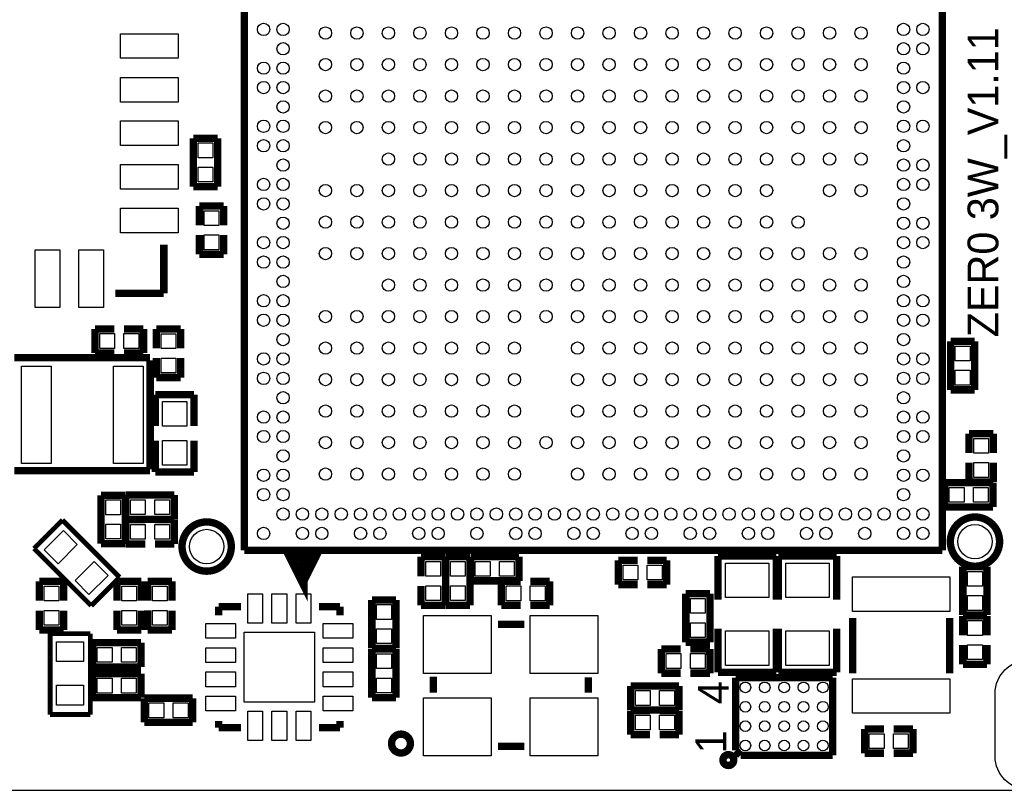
# Model space of a CAD drawing. Extents: x 0 to 65, y -1.2 to 30.2.
# Tile 2 of 5: x 16.4 to 36.7, y 0 to 15.9. Entities that reach past the tile are written whole.
import ezdxf

# ---------------------------------------------------------------- set-up
doc = ezdxf.new("R2010")
doc.units = 0
for name, color, linetype in [('BOARD_GEOMETRY_OUTLINE', 3, 'CONTINUOUS'), ('BOARD_GEOMETRY_SILKSCREEN_', 1, 'CONTINUOUS'), ('PACKAGE_GEOMETRY_SILKSCREE', 4, 'CONTINUOUS'), ('PIN_TOP', 5, 'CONTINUOUS')]:
    doc.layers.add(name, color=color, linetype=linetype)

msp = doc.modelspace()

# ---------------------------------------------------------------- linework, layer by layer
at = {"layer": 'BOARD_GEOMETRY_OUTLINE'}
msp.add_lwpolyline([(0, 2.802382, 0.444679), (2.5273, 0), (62.536324, 0, 0.414124), (65.001648, 2.465324), (65.001648, 27.525726, 0.414223), (62.5221, 30.005528), (2.45745, 30.005528, 0.414246), (0, 27.547824)], format="xyb", close=True, dxfattribs=at)
at = {"layer": 'BOARD_GEOMETRY_SILKSCREEN_', "const_width": 0.1524}
for points in [[(20.994116, 4.949952), (20.994116, 20.450048)], [(35.393884, 20.100036), (35.393884, 4.949952)], [(19.33448, 10.25652), (19.33448, 11.25728)], [(18.33372, 10.25652), (19.33448, 10.25652)], [(35.393884, 4.949952), (20.994116, 4.949952)], [(31.131002, 2.3241), (33.130998, 2.3241)], [(31.131002, 0.823976), (31.131002, 2.3241)], [(33.130998, 2.3241), (33.130998, 0.7239)], [(31.231078, 0.7239), (31.131002, 0.823976)], [(33.130998, 0.7239), (31.231078, 0.7239)]]:
    msp.add_lwpolyline(points, dxfattribs=at)
msp.add_lwpolyline([(31.092902, 0.624078, 1.000438), (30.869128, 0.623824, 0.999562), (31.092902, 0.624078)], format="xyb", dxfattribs=at)
at = {"layer": 'PACKAGE_GEOMETRY_SILKSCREE'}
for points, const_width in [([(20.994116, 4.949952), (20.994116, 20.450048)], 0.1524), ([(35.393884, 20.100036), (35.393884, 4.949952)], 0.1524), ([(19.943064, 13.453872), (20.442936, 13.453872)], 0.1524), ([(19.943064, 12.454128), (19.943064, 13.453872)], 0.1524), ([(20.442936, 13.453872), (20.442936, 12.454128)], 0.1524), ([(20.442936, 12.454128), (19.943064, 12.454128)], 0.1524), ([(20.569936, 12.056872), (20.070064, 12.056872)], 0.1524), ([(20.070064, 12.056872), (20.070064, 11.657076)], 0.1524), ([(20.569936, 11.657076), (20.569936, 12.056872)], 0.1524), ([(20.070064, 11.057128), (20.070064, 11.456924)], 0.1524), ([(20.569936, 11.456924), (20.569936, 11.057128)], 0.1524), ([(19.33448, 10.25652), (19.33448, 11.25728)], 0.1524), ([(20.569936, 11.057128), (20.070064, 11.057128)], 0.1524), ([(18.33372, 10.25652), (19.33448, 10.25652)], 0.1524), ([(17.915128, 9.520936), (18.314924, 9.520936)], 0.1524), ([(17.915128, 9.021064), (17.915128, 9.520936)], 0.1524), ([(18.914872, 9.520936), (18.515076, 9.520936)], 0.1524), ([(18.914872, 9.021064), (18.914872, 9.520936)], 0.1524), ([(19.181064, 9.516872), (19.181064, 9.117076)], 0.1524), ([(19.680936, 9.516872), (19.181064, 9.516872)], 0.1524), ([(19.680936, 9.117076), (19.680936, 9.516872)], 0.1524), ([(35.56381, 8.262874), (35.564064, 9.262872)], 0.1524), ([(35.564064, 9.262872), (36.063936, 9.262618)], 0.1524), ([(36.063936, 9.262618), (36.063936, 8.262874)], 0.1524), ([(16.247872, 8.92556), (19.052286, 8.92556)], 0.1524), ([(18.314924, 9.021064), (17.915128, 9.021064)], 0.1524), ([(18.515076, 9.021064), (18.914872, 9.021064)], 0.1524), ([(19.052286, 8.87476), (19.052286, 6.623304)], 0.1524), ([(19.181064, 8.517128), (19.181064, 8.916924)], 0.1524), ([(19.680936, 8.916924), (19.680936, 8.517128)], 0.1524), ([(19.680936, 8.517128), (19.181064, 8.517128)], 0.1524), ([(36.063936, 8.262874), (35.56381, 8.262874)], 0.1524), ([(19.15795, 8.1661), (19.15795, 7.516114)], 0.1524), ([(19.95805, 8.1661), (19.15795, 8.1661)], 0.1524), ([(19.95805, 7.516114), (19.95805, 8.1661)], 0.1524), ([(35.945064, 6.958076), (35.945064, 7.357872)], 0.1524), ([(35.945064, 7.357872), (36.444682, 7.357872)], 0.1524), ([(36.444682, 7.357872), (36.444682, 6.958076)], 0.1524), ([(19.15795, 7.215886), (19.15795, 6.5659)], 0.1524), ([(19.95805, 6.5659), (19.95805, 7.215886)], 0.1524), ([(35.945064, 6.757924), (35.945064, 6.358128)], 0.1524), ([(36.444936, 6.357874), (36.444936, 6.75767)], 0.1524), ([(19.052286, 6.597904), (16.247872, 6.597904)], 0.1524), ([(19.15795, 6.5659), (19.95805, 6.5659)], 0.1524), ([(35.441128, 5.846064), (35.440874, 6.345936)], 0.1524), ([(35.440874, 6.345936), (36.440618, 6.345936)], 0.1524), ([(35.945064, 6.358128), (36.444936, 6.357874)], 0.1524), ([(36.440618, 6.345936), (36.440618, 5.846064)], 0.1524), ([(18.038064, 6.087872), (18.537936, 6.087872)], 0.1524), ([(18.038064, 5.088128), (18.038064, 6.087872)], 0.1524), ([(18.537936, 6.087872), (18.537936, 5.088128)], 0.1524), ([(18.550128, 6.091936), (19.549872, 6.091936)], 0.1524), ([(18.550128, 5.592064), (18.550128, 6.091936)], 0.1524), ([(19.549872, 6.091936), (19.549872, 5.592064)], 0.1524), ([(36.440618, 5.846064), (35.441128, 5.846064)], 0.1524), ([(17.243298, 5.575808), (16.656304, 4.988814)], 0.100076), ([(18.424144, 4.395216), (17.243298, 5.575808)], 0.100076), ([(19.549872, 5.592064), (18.550128, 5.592064)], 0.1524), ([(18.550128, 5.583936), (18.949924, 5.583936)], 0.1524), ([(18.550128, 5.084064), (18.550128, 5.583936)], 0.1524), ([(19.549872, 5.583936), (19.150076, 5.583936)], 0.1524), ([(19.549872, 5.084064), (19.549872, 5.583936)], 0.1524), ([(18.537936, 5.088128), (18.038064, 5.088128)], 0.1524), ([(18.949924, 5.084064), (18.550128, 5.084064)], 0.1524), ([(19.150076, 5.084064), (19.549872, 5.084064)], 0.1524), ([(16.656304, 4.988814), (17.83715, 3.808222)], 0.100076), ([(35.393884, 4.949952), (20.994116, 4.949952)], 0.1524), ([(22.1996, 4.322826), (22.449536, 4.822698), (21.949664, 4.822698), (22.1996, 4.322826), (22.1996, 4.722876)], 0.199898), ([(24.642064, 4.817872), (25.141936, 4.817872)], 0.1524), ([(24.642064, 4.418076), (24.642064, 4.817872)], 0.1524), ([(25.141936, 4.817872), (25.141936, 4.418076)], 0.1524), ([(25.150064, 4.817872), (25.649936, 4.817872)], 0.1524), ([(25.150064, 3.818128), (25.150064, 4.817872)], 0.1524), ([(25.649936, 4.817872), (25.649936, 3.818128)], 0.1524), ([(25.662128, 4.322064), (25.662128, 4.821936)], 0.1524), ([(25.662128, 4.821936), (26.661872, 4.821936)], 0.1524), ([(26.661872, 4.821936), (26.661872, 4.322064)], 0.1524), ([(30.769052, 4.832096), (30.769052, 3.932174)], 0.1524), ([(31.968948, 4.832096), (30.769052, 4.832096)], 0.1524), ([(31.968948, 3.932174), (31.968948, 4.832096)], 0.1524), ([(32.013652, 4.832096), (32.013652, 3.932174)], 0.1524), ([(33.213548, 4.832096), (32.013652, 4.832096)], 0.1524), ([(33.213548, 3.932174), (33.213548, 4.832096)], 0.1524), ([(29.109924, 4.745736), (28.710128, 4.745736)], 0.1524), ([(28.710128, 4.745736), (28.710128, 4.246118)], 0.1524), ([(29.310076, 4.745736), (29.709872, 4.745736)], 0.1524), ([(29.709872, 4.745736), (29.709872, 4.246118)], 0.1524), ([(35.818064, 4.614418), (36.317936, 4.614672)], 0.1524), ([(35.818064, 3.614674), (35.818064, 4.614418)], 0.1524), ([(36.317936, 4.614672), (36.317936, 3.614674)], 0.1524), ([(17.267936, 4.309872), (16.768064, 4.309872)], 0.1524), ([(16.768064, 4.309872), (16.768064, 3.910076)], 0.1524), ([(17.267936, 3.910076), (17.267936, 4.309872)], 0.1524), ([(17.83715, 3.808222), (18.424144, 4.395216)], 0.100076), ([(18.368264, 4.309872), (18.868136, 4.309872)], 0.1524), ([(18.368264, 3.910076), (18.368264, 4.309872)], 0.1524), ([(18.868136, 4.309872), (18.868136, 3.910076)], 0.1524), ([(19.003264, 4.309872), (19.50339, 4.309872)], 0.1524), ([(19.003264, 3.910076), (19.003264, 4.309872)], 0.1524), ([(19.50339, 4.309872), (19.50339, 3.910076)], 0.1524), ([(24.642064, 4.217924), (24.642064, 3.818128)], 0.1524), ([(25.141936, 3.818128), (25.141936, 4.217924)], 0.1524), ([(26.661872, 4.322064), (25.662128, 4.322064)], 0.1524), ([(26.297128, 4.313936), (26.297128, 3.814318)], 0.1524), ([(26.696924, 4.313936), (26.297128, 4.313936)], 0.1524), ([(26.896822, 4.313936), (27.296618, 4.313936)], 0.1524), ([(27.296618, 4.313936), (27.296618, 3.814318)], 0.1524), ([(28.710128, 4.246118), (29.109924, 4.246118)], 0.1524), ([(29.709872, 4.246118), (29.310076, 4.246118)], 0.1524), ([(30.103064, 4.055872), (30.602936, 4.055872)], 0.1524), ([(30.103064, 3.056128), (30.103064, 4.055872)], 0.1524), ([(30.602936, 4.055872), (30.602936, 3.056128)], 0.1524), ([(20.467066, 3.789934), (20.467066, 3.611118)], 0.1524), ([(20.467066, 3.789934), (20.926298, 3.789934)], 0.1524), ([(22.966934, 3.789934), (22.533864, 3.789934)], 0.1524), ([(22.966934, 3.789934), (22.966934, 3.611118)], 0.1524), ([(23.626064, 3.928872), (24.125936, 3.928872)], 0.1524), ([(23.626064, 2.929128), (23.626064, 3.928872)], 0.1524), ([(24.125936, 3.928872), (24.125936, 2.929128)], 0.1524), ([(24.642064, 3.818128), (25.141936, 3.818128)], 0.1524), ([(25.649936, 3.818128), (25.150064, 3.818128)], 0.1524), ([(26.297128, 3.814318), (26.696924, 3.814318)], 0.1524), ([(27.296618, 3.814318), (26.896822, 3.814318)], 0.1524), ([(16.768064, 3.310128), (16.768064, 3.709924)], 0.1524), ([(17.267936, 3.709924), (17.267936, 3.310128)], 0.1524), ([(18.368264, 3.709924), (18.368264, 3.310128)], 0.1524), ([(18.868136, 3.310128), (18.868136, 3.709924)], 0.1524), ([(19.003264, 3.710178), (19.003264, 3.310382)], 0.1524), ([(19.503136, 3.310128), (19.503136, 3.709924)], 0.1524), ([(36.317936, 3.614674), (35.818064, 3.614674)], 0.1524), ([(35.818064, 3.598672), (35.818064, 3.198876)], 0.1524), ([(36.317936, 3.598672), (35.818064, 3.598672)], 0.1524), ([(36.317936, 3.198876), (36.317936, 3.598672)], 0.1524), ([(26.226262, 3.422142), (26.7716, 3.422142)], 0.1524), ([(33.544002, 2.412746), (33.544002, 3.55346)], 0.1524), ([(35.543998, 2.412746), (35.543998, 3.55346)], 0.1524), ([(17.267936, 3.310128), (16.768064, 3.310128)], 0.1524), ([(16.989044, 3.232912), (16.989044, 1.563116)], 0.100076), ([(17.819116, 3.232912), (16.989044, 3.232912)], 0.100076), ([(17.819116, 1.563116), (17.819116, 3.232912)], 0.100076), ([(18.368264, 3.310128), (18.868136, 3.310128)], 0.1524), ([(19.003264, 3.310382), (19.503136, 3.310128)], 0.1524), ([(30.769052, 3.332226), (30.769052, 2.432304)], 0.1524), ([(31.968948, 2.432304), (31.968948, 3.332226)], 0.1524), ([(32.013652, 3.332226), (32.013652, 2.432304)], 0.1524), ([(33.213548, 2.432304), (33.213548, 3.332226)], 0.1524), ([(17.864328, 2.544064), (17.864328, 3.043936)], 0.1524), ([(17.864328, 3.043936), (18.864072, 3.043936)], 0.1524), ([(18.864072, 3.043936), (18.864072, 2.544064)], 0.1524), ([(30.602936, 3.056128), (30.103064, 3.056128)], 0.1524), ([(35.818064, 2.598928), (35.818064, 2.998724)], 0.1524), ([(36.317936, 2.998724), (36.317936, 2.598928)], 0.1524), ([(24.125936, 2.929128), (23.626064, 2.929128)], 0.1524), ([(23.626064, 2.912872), (24.125936, 2.912872)], 0.1524), ([(23.626064, 1.913128), (23.626064, 2.912872)], 0.1524), ([(24.125936, 2.912872), (24.125936, 1.913128)], 0.1524), ([(29.998924, 2.916682), (29.599128, 2.916682)], 0.1524), ([(29.599128, 2.916682), (29.599128, 2.41681)], 0.1524), ([(30.199076, 2.916682), (30.598872, 2.916682)], 0.1524), ([(30.598872, 2.916682), (30.599126, 2.41681)], 0.1524), ([(36.317936, 2.598928), (35.818064, 2.598928)], 0.1524), ([(18.864072, 2.544064), (17.864328, 2.544064)], 0.1524), ([(17.864328, 1.909064), (17.864328, 2.408936)], 0.1524), ([(17.864328, 2.408936), (18.864072, 2.408936)], 0.1524), ([(18.864072, 2.408936), (18.864072, 1.909064)], 0.1524), ([(29.599128, 2.41681), (29.998924, 2.41681)], 0.1524), ([(30.599126, 2.41681), (30.19933, 2.41681)], 0.1524), ([(30.769052, 2.432304), (31.968948, 2.432304)], 0.1524), ([(32.013652, 2.432304), (33.213548, 2.432304)], 0.1524), ([(24.892254, 2.341626), (24.892254, 2.016506)], 0.1524), ([(28.092146, 2.33045), (28.092146, 2.012442)], 0.1524), ([(31.131002, 2.3241), (33.130998, 2.3241)], 0.1524), ([(31.131002, 0.823976), (31.131002, 2.3241)], 0.1524), ([(33.130998, 2.3241), (33.130998, 0.7239)], 0.1524), ([(28.964128, 1.655064), (28.964128, 2.154936)], 0.1524), ([(28.964128, 2.154936), (29.963872, 2.154936)], 0.1524), ([(29.963872, 2.154936), (29.963872, 1.655064)], 0.1524), ([(18.864072, 1.909064), (17.864328, 1.909064)], 0.1524), ([(18.931128, 1.401318), (18.931128, 1.900936)], 0.1524), ([(18.931128, 1.900936), (19.930872, 1.900936)], 0.1524), ([(19.930872, 1.900936), (19.930872, 1.401318)], 0.1524), ([(24.125936, 1.913128), (23.626064, 1.913128)], 0.1524), ([(28.964128, 1.147064), (28.963874, 1.646682)], 0.1524), ([(28.963874, 1.646682), (29.36367, 1.646682)], 0.1524), ([(29.963872, 1.655064), (28.964128, 1.655064)], 0.1524), ([(29.964126, 1.646682), (29.56433, 1.646682)], 0.1524), ([(29.963872, 1.147064), (29.964126, 1.646682)], 0.1524), ([(16.989044, 1.563116), (17.819116, 1.563116)], 0.100076), ([(19.930872, 1.401318), (18.931128, 1.401318)], 0.1524), ([(20.467066, 1.290066), (20.467066, 1.432814)], 0.1524), ([(22.966934, 1.290066), (22.966934, 1.432814)], 0.1524), ([(20.467066, 1.290066), (20.926298, 1.290066)], 0.1524), ([(22.966934, 1.290066), (22.533864, 1.290066)], 0.1524), ([(29.363924, 1.147064), (28.964128, 1.147064)], 0.1524), ([(29.564076, 1.147064), (29.963872, 1.147064)], 0.1524), ([(33.790382, 1.265936), (33.790382, 0.766064)], 0.1524), ([(34.190178, 1.265936), (33.790382, 1.265936)], 0.1524), ([(34.390076, 1.265936), (34.789872, 1.265936)], 0.1524), ([(34.789872, 1.265936), (34.790126, 0.766064)], 0.1524), ([(26.226262, 0.909066), (26.771346, 0.909066)], 0.1524), ([(31.231078, 0.7239), (31.131002, 0.823976)], 0.1524), ([(33.790382, 0.766064), (34.190178, 0.766064)], 0.1524), ([(34.790126, 0.766064), (34.39033, 0.766064)], 0.1524), ([(33.130998, 0.7239), (31.231078, 0.7239)], 0.1524)]:
    msp.add_lwpolyline(points, dxfattribs=dict(at, const_width=const_width))
at = {"layer": 'PACKAGE_GEOMETRY_SILKSCREE', "const_width": 0.1524}
for points in [[(36.576, 5.1308, 0.999936), (35.56, 5.131054, 1.000064), (36.576, 5.1308)], [(20.7264, 5.0292, 1), (19.7104, 5.0292, 1), (20.7264, 5.0292)], [(24.421084, 0.964438, 1.000002), (24.031956, 0.964438, 0.999998), (24.421084, 0.964438)], [(31.092902, 0.624078, 1.000438), (30.869128, 0.623824, 0.999562), (31.092902, 0.624078)]]:
    msp.add_lwpolyline(points, format="xyb", dxfattribs=at)
at = {"layer": 'PIN_TOP'}
for points in [[(18.43786, 15.10284), (18.43786, 15.61084), (19.63166, 15.61084), (19.63166, 15.10284)], [(18.43786, 14.20114), (18.43786, 14.70914), (19.63166, 14.70914), (19.63166, 14.20114)], [(18.43786, 13.30198), (18.43786, 13.80998), (19.63166, 13.80998), (19.63166, 13.30198)], [(20.3454, 13.051536), (20.0406, 13.051536), (20.0406, 13.356336), (20.3454, 13.356336)], [(18.43786, 12.40282), (18.43786, 12.91082), (19.63166, 12.91082), (19.63166, 12.40282)], [(20.3454, 12.551664), (20.0406, 12.551664), (20.0406, 12.856464), (20.3454, 12.856464)], [(18.43786, 11.50112), (18.43786, 12.00912), (19.63166, 12.00912), (19.63166, 11.50112)], [(20.1676, 11.959336), (20.4724, 11.959336), (20.4724, 11.654536), (20.1676, 11.654536)], [(20.1676, 11.459464), (20.4724, 11.459464), (20.4724, 11.154664), (20.1676, 11.154664)], [(16.68018, 9.95934), (16.68018, 11.15314), (17.18818, 11.15314), (17.18818, 9.95934)], [(17.58188, 9.95934), (17.58188, 11.15314), (18.08988, 11.15314), (18.08988, 9.95934)], [(18.317464, 9.4234), (18.317464, 9.1186), (18.012664, 9.1186), (18.012664, 9.4234)], [(18.817336, 9.4234), (18.817336, 9.1186), (18.512536, 9.1186), (18.512536, 9.4234)], [(19.2786, 9.419336), (19.5834, 9.419336), (19.5834, 9.114536), (19.2786, 9.114536)], [(35.6616, 9.165336), (35.9664, 9.165336), (35.9664, 8.860536), (35.6616, 8.860536)], [(17.00784, 8.7503), (17.00784, 6.7437), (16.39824, 6.7437), (16.39824, 8.7503)], [(18.90776, 8.7503), (18.90776, 6.7437), (18.29816, 6.7437), (18.29816, 8.7503)], [(19.2786, 8.919464), (19.5834, 8.919464), (19.5834, 8.614664), (19.2786, 8.614664)], [(35.6616, 8.665464), (35.9664, 8.665464), (35.9664, 8.360664), (35.6616, 8.360664)], [(19.304, 8.02005), (19.812, 8.02005), (19.812, 7.51205), (19.304, 7.51205)], [(19.304, 7.21995), (19.812, 7.21995), (19.812, 6.71195), (19.304, 6.71195)], [(36.3474, 6.955536), (36.0426, 6.955536), (36.0426, 7.260336), (36.3474, 7.260336)], [(36.3474, 6.455664), (36.0426, 6.455664), (36.0426, 6.760464), (36.3474, 6.760464)], [(35.538664, 5.9436), (35.538664, 6.2484), (35.843464, 6.2484), (35.843464, 5.9436)], [(36.038536, 5.9436), (36.038536, 6.2484), (36.343336, 6.2484), (36.343336, 5.9436)], [(18.4404, 5.685536), (18.1356, 5.685536), (18.1356, 5.990336), (18.4404, 5.990336)], [(18.952464, 5.9944), (18.952464, 5.6896), (18.647664, 5.6896), (18.647664, 5.9944)], [(19.452336, 5.9944), (19.452336, 5.6896), (19.147536, 5.6896), (19.147536, 5.9944)], [(18.4404, 5.185664), (18.1356, 5.185664), (18.1356, 5.490464), (18.4404, 5.490464)], [(18.952464, 5.4864), (18.952464, 5.1816), (18.647664, 5.1816), (18.647664, 5.4864)], [(19.452336, 5.4864), (19.452336, 5.1816), (19.147536, 5.1816), (19.147536, 5.4864)], [(16.866488, 4.96338), (17.26162, 5.358512), (17.548988, 5.071144), (17.153856, 4.676012)], [(17.503012, 4.326856), (17.898144, 4.721988), (18.185512, 4.43462), (17.79038, 4.039488)], [(25.0444, 4.415536), (24.7396, 4.415536), (24.7396, 4.720336), (25.0444, 4.720336)], [(25.5524, 4.415536), (25.2476, 4.415536), (25.2476, 4.720336), (25.5524, 4.720336)], [(25.759664, 4.4196), (25.759664, 4.7244), (26.064464, 4.7244), (26.064464, 4.4196)], [(26.259536, 4.4196), (26.259536, 4.7244), (26.564336, 4.7244), (26.564336, 4.4196)], [(30.9245, 4.687824), (31.8135, 4.687824), (31.8135, 3.976624), (30.9245, 3.976624)], [(32.1691, 4.687824), (33.0581, 4.687824), (33.0581, 3.976624), (32.1691, 3.976624)], [(28.807664, 4.3434), (28.807664, 4.6482), (29.112464, 4.6482), (29.112464, 4.3434)], [(29.307536, 4.3434), (29.307536, 4.6482), (29.612336, 4.6482), (29.612336, 4.3434)], [(35.9156, 4.517136), (36.2204, 4.517136), (36.2204, 4.212336), (35.9156, 4.212336)], [(33.5407, 4.402836), (35.5473, 4.402836), (35.5473, 3.691636), (33.5407, 3.691636)], [(16.8656, 4.212336), (17.1704, 4.212336), (17.1704, 3.907536), (16.8656, 3.907536)], [(18.7706, 3.907536), (18.4658, 3.907536), (18.4658, 4.212336), (18.7706, 4.212336)], [(19.4056, 3.907536), (19.1008, 3.907536), (19.1008, 4.212336), (19.4056, 4.212336)], [(25.0444, 3.915664), (24.7396, 3.915664), (24.7396, 4.220464), (25.0444, 4.220464)], [(25.5524, 3.915664), (25.2476, 3.915664), (25.2476, 4.220464), (25.5524, 4.220464)], [(26.394664, 3.9116), (26.394664, 4.2164), (26.699464, 4.2164), (26.699464, 3.9116)], [(26.894536, 3.9116), (26.894536, 4.2164), (27.199336, 4.2164), (27.199336, 3.9116)], [(21.064728, 4.054856), (21.369528, 4.054856), (21.369528, 3.445256), (21.064728, 3.445256)], [(21.5646, 4.054856), (21.8694, 4.054856), (21.8694, 3.445256), (21.5646, 3.445256)], [(22.064472, 4.054856), (22.369272, 4.054856), (22.369272, 3.445256), (22.064472, 3.445256)], [(30.2006, 3.958336), (30.5054, 3.958336), (30.5054, 3.653536), (30.2006, 3.653536)], [(35.9156, 4.017264), (36.2204, 4.017264), (36.2204, 3.712464), (35.9156, 3.712464)], [(16.8656, 3.712464), (17.1704, 3.712464), (17.1704, 3.407664), (16.8656, 3.407664)], [(18.7706, 3.407664), (18.4658, 3.407664), (18.4658, 3.712464), (18.7706, 3.712464)], [(19.4056, 3.407664), (19.1008, 3.407664), (19.1008, 3.712464), (19.4056, 3.712464)], [(24.0284, 3.526536), (23.7236, 3.526536), (23.7236, 3.831336), (24.0284, 3.831336)], [(24.693626, 2.411984), (24.693626, 3.605784), (26.090626, 3.605784), (26.090626, 2.411984)], [(26.893774, 2.411984), (26.893774, 3.605784), (28.290774, 3.605784), (28.290774, 2.411984)], [(30.2006, 3.458464), (30.5054, 3.458464), (30.5054, 3.153664), (30.2006, 3.153664)], [(35.9156, 3.501136), (36.2204, 3.501136), (36.2204, 3.196336), (35.9156, 3.196336)], [(20.202144, 3.442462), (20.811744, 3.442462), (20.811744, 3.137662), (20.202144, 3.137662)], [(20.9931, 3.2639), (22.4409, 3.2639), (22.4409, 1.8161), (20.9931, 1.8161)], [(22.622256, 3.442462), (23.231856, 3.442462), (23.231856, 3.137662), (22.622256, 3.137662)], [(24.0284, 3.026664), (23.7236, 3.026664), (23.7236, 3.331464), (24.0284, 3.331464)], [(30.9245, 3.287776), (31.8135, 3.287776), (31.8135, 2.576576), (30.9245, 2.576576)], [(32.1691, 3.287776), (33.0581, 3.287776), (33.0581, 2.576576), (32.1691, 2.576576)], [(17.1196, 3.066288), (17.6784, 3.066288), (17.6784, 2.659888), (17.1196, 2.659888)], [(17.961864, 2.6416), (17.961864, 2.9464), (18.266664, 2.9464), (18.266664, 2.6416)], [(18.461736, 2.6416), (18.461736, 2.9464), (18.766536, 2.9464), (18.766536, 2.6416)], [(20.202144, 2.942336), (20.811744, 2.942336), (20.811744, 2.637536), (20.202144, 2.637536)], [(22.622256, 2.942336), (23.231856, 2.942336), (23.231856, 2.637536), (22.622256, 2.637536)], [(35.9156, 3.001264), (36.2204, 3.001264), (36.2204, 2.696464), (35.9156, 2.696464)], [(23.7236, 2.815336), (24.0284, 2.815336), (24.0284, 2.510536), (23.7236, 2.510536)], [(29.696664, 2.5146), (29.696664, 2.8194), (30.001464, 2.8194), (30.001464, 2.5146)], [(30.196536, 2.5146), (30.196536, 2.8194), (30.501336, 2.8194), (30.501336, 2.5146)], [(20.202144, 2.442464), (20.811744, 2.442464), (20.811744, 2.137664), (20.202144, 2.137664)], [(22.622256, 2.442464), (23.231856, 2.442464), (23.231856, 2.137664), (22.622256, 2.137664)], [(17.961864, 2.0066), (17.961864, 2.3114), (18.266664, 2.3114), (18.266664, 2.0066)], [(18.461736, 2.0066), (18.461736, 2.3114), (18.766536, 2.3114), (18.766536, 2.0066)], [(23.7236, 2.315464), (24.0284, 2.315464), (24.0284, 2.010664), (23.7236, 2.010664)], [(33.5407, 2.302764), (35.5473, 2.302764), (35.5473, 1.591564), (33.5407, 1.591564)], [(17.1196, 2.166112), (17.6784, 2.166112), (17.6784, 1.759712), (17.1196, 1.759712)], [(29.061664, 1.7526), (29.061664, 2.0574), (29.366464, 2.0574), (29.366464, 1.7526)], [(29.561536, 1.7526), (29.561536, 2.0574), (29.866336, 2.0574), (29.866336, 1.7526)], [(20.202144, 1.942338), (20.811744, 1.942338), (20.811744, 1.637538), (20.202144, 1.637538)], [(22.622256, 1.942338), (23.231856, 1.942338), (23.231856, 1.637538), (22.622256, 1.637538)], [(24.693626, 0.712216), (24.693626, 1.906016), (26.090626, 1.906016), (26.090626, 0.712216)], [(26.893774, 0.712216), (26.893774, 1.906016), (28.290774, 1.906016), (28.290774, 0.712216)], [(19.028664, 1.4986), (19.028664, 1.8034), (19.333464, 1.8034), (19.333464, 1.4986)], [(19.528536, 1.4986), (19.528536, 1.8034), (19.833336, 1.8034), (19.833336, 1.4986)], [(21.064728, 1.634744), (21.369528, 1.634744), (21.369528, 1.025144), (21.064728, 1.025144)], [(21.5646, 1.634744), (21.8694, 1.634744), (21.8694, 1.025144), (21.5646, 1.025144)], [(22.064472, 1.634744), (22.369272, 1.634744), (22.369272, 1.025144), (22.064472, 1.025144)], [(29.366464, 1.5494), (29.366464, 1.2446), (29.061664, 1.2446), (29.061664, 1.5494)], [(29.866336, 1.5494), (29.866336, 1.2446), (29.561536, 1.2446), (29.561536, 1.5494)], [(33.887664, 0.8636), (33.887664, 1.1684), (34.192464, 1.1684), (34.192464, 0.8636)], [(34.387536, 0.8636), (34.387536, 1.1684), (34.692336, 1.1684), (34.692336, 0.8636)]]:
    msp.add_lwpolyline(points, close=True, dxfattribs=at)
msp.add_lwpolyline([(37.855652, 1.99771), (37.855652, 0.70231, -1), (36.484052, 0.70231), (36.484052, 1.99771, -1)], format="xyb", close=True, dxfattribs=at)
for centre, radius in [((21.393912, 15.699994), 0.127), ((21.793962, 15.699994), 0.127), ((22.668992, 15.625064), 0.127), ((23.318978, 15.625064), 0.127), ((23.968964, 15.625064), 0.127), ((24.61895, 15.625064), 0.127), ((25.268936, 15.625064), 0.127), ((25.918922, 15.625064), 0.127), ((26.568908, 15.625064), 0.127), ((27.218894, 15.625064), 0.127), ((27.86888, 15.625064), 0.127), ((28.51912, 15.625064), 0.127), ((29.169106, 15.625064), 0.127), ((29.819092, 15.625064), 0.127), ((30.469078, 15.625064), 0.127), ((31.119064, 15.625064), 0.127), ((31.76905, 15.625064), 0.127), ((32.419036, 15.625064), 0.127), ((33.069022, 15.625064), 0.127), ((33.719008, 15.625064), 0.127), ((34.594038, 15.699994), 0.127), ((34.994088, 15.699994), 0.127), ((21.793962, 15.299944), 0.127), ((34.594038, 15.299944), 0.127), ((34.994088, 15.299944), 0.127), ((22.668992, 14.975078), 0.127), ((23.318978, 14.975078), 0.127), ((23.968964, 14.975078), 0.127), ((24.61895, 14.975078), 0.127), ((25.268936, 14.975078), 0.127), ((25.918922, 14.975078), 0.127), ((26.568908, 14.975078), 0.127), ((27.218894, 14.975078), 0.127), ((27.86888, 14.975078), 0.127), ((28.51912, 14.975078), 0.127), ((29.169106, 14.975078), 0.127), ((29.819092, 14.975078), 0.127), ((30.469078, 14.975078), 0.127), ((31.119064, 14.975078), 0.127), ((31.76905, 14.975078), 0.127), ((32.419036, 14.975078), 0.127), ((33.069022, 14.975078), 0.127), ((33.719008, 14.975078), 0.127), ((21.393912, 14.899894), 0.127), ((21.793962, 14.899894), 0.127), ((34.594038, 14.899894), 0.127), ((21.393912, 14.500098), 0.127), ((21.793962, 14.500098), 0.127), ((34.594038, 14.500098), 0.127), ((34.994088, 14.500098), 0.127), ((22.668992, 14.325092), 0.127), ((23.318978, 14.325092), 0.127), ((23.968964, 14.325092), 0.127), ((24.61895, 14.325092), 0.127), ((25.268936, 14.325092), 0.127), ((25.918922, 14.325092), 0.127), ((26.568908, 14.325092), 0.127), ((27.218894, 14.325092), 0.127), ((27.86888, 14.325092), 0.127), ((28.51912, 14.325092), 0.127), ((29.169106, 14.325092), 0.127), ((29.819092, 14.325092), 0.127), ((30.469078, 14.325092), 0.127), ((31.119064, 14.325092), 0.127), ((31.76905, 14.325092), 0.127), ((32.419036, 14.325092), 0.127), ((33.069022, 14.325092), 0.127), ((33.719008, 14.325092), 0.127), ((21.793962, 14.100048), 0.127), ((34.594038, 14.100048), 0.127), ((21.393912, 13.699998), 0.127), ((21.793962, 13.699998), 0.127), ((34.594038, 13.699998), 0.127), ((34.994088, 13.699998), 0.127), ((22.668992, 13.675106), 0.127), ((23.318978, 13.675106), 0.127), ((23.968964, 13.675106), 0.127), ((24.61895, 13.675106), 0.127), ((25.268936, 13.675106), 0.127), ((25.918922, 13.675106), 0.127), ((26.568908, 13.675106), 0.127), ((27.218894, 13.675106), 0.127), ((27.86888, 13.675106), 0.127), ((28.51912, 13.675106), 0.127), ((29.169106, 13.675106), 0.127), ((29.819092, 13.675106), 0.127), ((30.469078, 13.675106), 0.127), ((31.119064, 13.675106), 0.127), ((31.76905, 13.675106), 0.127), ((32.419036, 13.675106), 0.127), ((33.069022, 13.675106), 0.127), ((33.719008, 13.675106), 0.127), ((21.393912, 13.299948), 0.127), ((21.793962, 13.299948), 0.127), ((34.594038, 13.299948), 0.127), ((21.793962, 12.899898), 0.127), ((23.968964, 13.02512), 0.127), ((24.61895, 13.02512), 0.127), ((25.268936, 13.02512), 0.127), ((25.918922, 13.02512), 0.127), ((26.568908, 13.02512), 0.127), ((27.218894, 13.02512), 0.127), ((27.86888, 13.02512), 0.127), ((28.51912, 13.02512), 0.127), ((29.169106, 13.02512), 0.127), ((29.819092, 13.02512), 0.127), ((30.469078, 13.02512), 0.127), ((31.119064, 13.02512), 0.127), ((31.76905, 13.02512), 0.127), ((32.419036, 13.02512), 0.127), ((33.069022, 13.02512), 0.127), ((33.719008, 13.02512), 0.127), ((34.594038, 12.899898), 0.127), ((34.994088, 12.899898), 0.127), ((21.393912, 12.500102), 0.127), ((21.793962, 12.500102), 0.127), ((34.594038, 12.500102), 0.127), ((34.994088, 12.500102), 0.127), ((22.668992, 12.37488), 0.127), ((23.318978, 12.37488), 0.127), ((23.968964, 12.37488), 0.127), ((24.61895, 12.37488), 0.127), ((25.268936, 12.37488), 0.127), ((25.918922, 12.37488), 0.127), ((26.568908, 12.37488), 0.127), ((27.218894, 12.37488), 0.127), ((27.86888, 12.37488), 0.127), ((28.51912, 12.37488), 0.127), ((29.169106, 12.37488), 0.127), ((29.819092, 12.37488), 0.127), ((30.469078, 12.37488), 0.127), ((31.119064, 12.37488), 0.127), ((31.76905, 12.37488), 0.127), ((33.069022, 12.37488), 0.127), ((33.719008, 12.37488), 0.127), ((21.393912, 12.100052), 0.127), ((21.793962, 12.100052), 0.127), ((34.594038, 12.100052), 0.127), ((21.793962, 11.700002), 0.127), ((22.668992, 11.724894), 0.127), ((23.318978, 11.724894), 0.127), ((23.968964, 11.724894), 0.127), ((24.61895, 11.724894), 0.127), ((25.268936, 11.724894), 0.127), ((25.918922, 11.724894), 0.127), ((26.568908, 11.724894), 0.127), ((27.218894, 11.724894), 0.127), ((27.86888, 11.724894), 0.127), ((28.51912, 11.724894), 0.127), ((29.169106, 11.724894), 0.127), ((29.819092, 11.724894), 0.127), ((30.469078, 11.724894), 0.127), ((31.119064, 11.724894), 0.127), ((31.76905, 11.724894), 0.127), ((32.419036, 11.724894), 0.127), ((34.594038, 11.700002), 0.127), ((34.994088, 11.700002), 0.127), ((21.393912, 11.299952), 0.127), ((21.793962, 11.299952), 0.127), ((34.594038, 11.299952), 0.127), ((34.994088, 11.299952), 0.127), ((22.668992, 11.074908), 0.127), ((23.318978, 11.074908), 0.127), ((23.968964, 11.074908), 0.127), ((24.61895, 11.074908), 0.127), ((25.268936, 11.074908), 0.127), ((25.918922, 11.074908), 0.127), ((26.568908, 11.074908), 0.127), ((27.218894, 11.074908), 0.127), ((27.86888, 11.074908), 0.127), ((28.51912, 11.074908), 0.127), ((29.169106, 11.074908), 0.127), ((29.819092, 11.074908), 0.127), ((30.469078, 11.074908), 0.127), ((31.119064, 11.074908), 0.127), ((31.76905, 11.074908), 0.127), ((32.419036, 11.074908), 0.127), ((33.069022, 11.074908), 0.127), ((33.719008, 11.074908), 0.127), ((21.393912, 10.899902), 0.127), ((21.793962, 10.899902), 0.127), ((34.594038, 10.899902), 0.127), ((21.793962, 10.500106), 0.127), ((34.594038, 10.500106), 0.127), ((23.968964, 10.424922), 0.127), ((24.61895, 10.424922), 0.127), ((25.268936, 10.424922), 0.127), ((25.918922, 10.424922), 0.127), ((26.568908, 10.424922), 0.127), ((27.218894, 10.424922), 0.127), ((27.86888, 10.424922), 0.127), ((28.51912, 10.424922), 0.127), ((29.169106, 10.424922), 0.127), ((29.819092, 10.424922), 0.127), ((30.469078, 10.424922), 0.127), ((31.119064, 10.424922), 0.127), ((31.76905, 10.424922), 0.127), ((32.419036, 10.424922), 0.127), ((33.069022, 10.424922), 0.127), ((33.719008, 10.424922), 0.127), ((21.393912, 10.100056), 0.127), ((21.793962, 10.100056), 0.127), ((34.594038, 10.100056), 0.127), ((34.994088, 10.100056), 0.127), ((21.393912, 9.700006), 0.127), ((21.793962, 9.700006), 0.127), ((22.668992, 9.774936), 0.127), ((23.318978, 9.774936), 0.127), ((23.968964, 9.774936), 0.127), ((24.61895, 9.774936), 0.127), ((25.268936, 9.774936), 0.127), ((25.918922, 9.774936), 0.127), ((26.568908, 9.774936), 0.127), ((27.218894, 9.774936), 0.127), ((27.86888, 9.774936), 0.127), ((28.51912, 9.774936), 0.127), ((29.169106, 9.774936), 0.127), ((29.819092, 9.774936), 0.127), ((30.469078, 9.774936), 0.127), ((31.119064, 9.774936), 0.127), ((31.76905, 9.774936), 0.127), ((32.419036, 9.774936), 0.127), ((33.069022, 9.774936), 0.127), ((33.719008, 9.774936), 0.127), ((34.594038, 9.700006), 0.127), ((34.994088, 9.700006), 0.127), ((21.793962, 9.299956), 0.127), ((34.594038, 9.299956), 0.127), ((22.668992, 9.12495), 0.127), ((23.318978, 9.12495), 0.127), ((23.968964, 9.12495), 0.127), ((24.61895, 9.12495), 0.127), ((25.268936, 9.12495), 0.127), ((25.918922, 9.12495), 0.127), ((26.568908, 9.12495), 0.127), ((27.86888, 9.12495), 0.127), ((28.51912, 9.12495), 0.127), ((29.169106, 9.12495), 0.127), ((29.819092, 9.12495), 0.127), ((30.469078, 9.12495), 0.127), ((31.119064, 9.12495), 0.127), ((31.76905, 9.12495), 0.127), ((32.419036, 9.12495), 0.127), ((33.069022, 9.12495), 0.127), ((33.719008, 9.12495), 0.127), ((21.393912, 8.899906), 0.127), ((21.793962, 8.899906), 0.127), ((34.594038, 8.899906), 0.127), ((34.994088, 8.899906), 0.127), ((21.393912, 8.50011), 0.127), ((21.793962, 8.50011), 0.127), ((22.668992, 8.474964), 0.127), ((23.318978, 8.474964), 0.127), ((23.968964, 8.474964), 0.127), ((24.61895, 8.474964), 0.127), ((25.268936, 8.474964), 0.127), ((25.918922, 8.474964), 0.127), ((26.568908, 8.474964), 0.127), ((27.86888, 8.474964), 0.127), ((28.51912, 8.474964), 0.127), ((29.169106, 8.474964), 0.127), ((29.819092, 8.474964), 0.127), ((30.469078, 8.474964), 0.127), ((31.119064, 8.474964), 0.127), ((31.76905, 8.474964), 0.127), ((32.419036, 8.474964), 0.127), ((33.069022, 8.474964), 0.127), ((33.719008, 8.474964), 0.127), ((34.594038, 8.50011), 0.127), ((34.994088, 8.50011), 0.127), ((21.793962, 8.10006), 0.127), ((34.594038, 8.10006), 0.127), ((22.668992, 7.824978), 0.127), ((23.318978, 7.824978), 0.127), ((23.968964, 7.824978), 0.127), ((24.61895, 7.824978), 0.127), ((25.268936, 7.824978), 0.127), ((25.918922, 7.824978), 0.127), ((26.568908, 7.824978), 0.127), ((27.86888, 7.824978), 0.127), ((28.51912, 7.824978), 0.127), ((29.169106, 7.824978), 0.127), ((29.819092, 7.824978), 0.127), ((30.469078, 7.824978), 0.127), ((31.119064, 7.824978), 0.127), ((31.76905, 7.824978), 0.127), ((32.419036, 7.824978), 0.127), ((33.069022, 7.824978), 0.127), ((33.719008, 7.824978), 0.127), ((21.393912, 7.70001), 0.127), ((21.793962, 7.70001), 0.127), ((34.594038, 7.70001), 0.127), ((34.994088, 7.70001), 0.127), ((21.393912, 7.29996), 0.127), ((21.793962, 7.29996), 0.127), ((34.594038, 7.29996), 0.127), ((34.994088, 7.29996), 0.127), ((22.668992, 7.174992), 0.127), ((23.318978, 7.174992), 0.127), ((23.968964, 7.174992), 0.127), ((24.61895, 7.174992), 0.127), ((25.268936, 7.174992), 0.127), ((25.918922, 7.174992), 0.127), ((26.568908, 7.174992), 0.127), ((27.218894, 7.174992), 0.127), ((27.86888, 7.174992), 0.127), ((28.51912, 7.174992), 0.127), ((29.169106, 7.174992), 0.127), ((29.819092, 7.174992), 0.127), ((30.469078, 7.174992), 0.127), ((31.119064, 7.174992), 0.127), ((31.76905, 7.174992), 0.127), ((32.419036, 7.174992), 0.127), ((33.069022, 7.174992), 0.127), ((33.719008, 7.174992), 0.127), ((21.793962, 6.89991), 0.127), ((34.594038, 6.89991), 0.127), ((21.393912, 6.500114), 0.127), ((21.793962, 6.500114), 0.127), ((22.668992, 6.525006), 0.127), ((23.318978, 6.525006), 0.127), ((23.968964, 6.525006), 0.127), ((24.61895, 6.525006), 0.127), ((25.268936, 6.525006), 0.127), ((25.918922, 6.525006), 0.127), ((26.568908, 6.525006), 0.127), ((27.86888, 6.525006), 0.127), ((28.51912, 6.525006), 0.127), ((29.169106, 6.525006), 0.127), ((29.819092, 6.525006), 0.127), ((30.469078, 6.525006), 0.127), ((31.119064, 6.525006), 0.127), ((31.76905, 6.525006), 0.127), ((32.419036, 6.525006), 0.127), ((33.069022, 6.525006), 0.127), ((33.719008, 6.525006), 0.127), ((34.594038, 6.500114), 0.127), ((34.994088, 6.500114), 0.127), ((21.393912, 6.100064), 0.127), ((21.793962, 6.100064), 0.127), ((34.594038, 6.100064), 0.127), ((21.793962, 5.700014), 0.127), ((22.194012, 5.700014), 0.127), ((22.594062, 5.700014), 0.127), ((22.994112, 5.700014), 0.127), ((23.393908, 5.700014), 0.127), ((23.793958, 5.700014), 0.127), ((24.194008, 5.700014), 0.127), ((24.594058, 5.700014), 0.127), ((24.994108, 5.700014), 0.127), ((25.393904, 5.700014), 0.127), ((25.793954, 5.700014), 0.127), ((26.194004, 5.700014), 0.127), ((26.594054, 5.700014), 0.127), ((26.994104, 5.700014), 0.127), ((27.3939, 5.700014), 0.127), ((27.79395, 5.700014), 0.127), ((28.194, 5.700014), 0.127), ((28.59405, 5.700014), 0.127), ((28.9941, 5.700014), 0.127), ((29.393896, 5.700014), 0.127), ((29.793946, 5.700014), 0.127), ((30.193996, 5.700014), 0.127), ((30.594046, 5.700014), 0.127), ((30.994096, 5.700014), 0.127), ((31.393892, 5.700014), 0.127), ((31.793942, 5.700014), 0.127), ((32.193992, 5.700014), 0.127), ((32.594042, 5.700014), 0.127), ((32.994092, 5.700014), 0.127), ((33.393888, 5.700014), 0.127), ((33.793938, 5.700014), 0.127), ((34.193988, 5.700014), 0.127), ((34.594038, 5.700014), 0.127), ((34.994088, 5.700014), 0.127), ((36.068, 5.1308), 0.3556), ((20.2184, 5.0292), 0.3556), ((21.393912, 5.299964), 0.127), ((22.194012, 5.299964), 0.127), ((22.594062, 5.299964), 0.127), ((23.393908, 5.299964), 0.127), ((23.793958, 5.299964), 0.127), ((24.594058, 5.299964), 0.127), ((24.994108, 5.299964), 0.127), ((25.793954, 5.299964), 0.127), ((26.594054, 5.299964), 0.127), ((26.994104, 5.299964), 0.127), ((27.79395, 5.299964), 0.127), ((28.194, 5.299964), 0.127), ((28.9941, 5.299964), 0.127), ((29.393896, 5.299964), 0.127), ((30.193996, 5.299964), 0.127), ((30.594046, 5.299964), 0.127), ((31.393892, 5.299964), 0.127), ((31.793942, 5.299964), 0.127), ((32.594042, 5.299964), 0.127), ((32.994092, 5.299964), 0.127), ((33.793938, 5.299964), 0.127), ((34.594038, 5.299964), 0.127), ((34.994088, 5.299964), 0.127), ((31.3309, 2.123948), 0.109982), ((31.73095, 2.123948), 0.109982), ((32.131, 2.123948), 0.109982), ((32.53105, 2.123948), 0.109982), ((32.9311, 2.123948), 0.109982), ((31.3309, 1.723898), 0.109982), ((31.73095, 1.723898), 0.109982), ((32.131, 1.723898), 0.109982), ((32.53105, 1.723898), 0.109982), ((32.9311, 1.723898), 0.109982), ((31.3309, 1.324102), 0.109982), ((31.73095, 1.324102), 0.109982), ((32.131, 1.324102), 0.109982), ((32.53105, 1.324102), 0.109982), ((32.9311, 1.324102), 0.109982), ((31.3309, 0.924052), 0.109982), ((31.73095, 0.924052), 0.109982), ((32.131, 0.924052), 0.109982), ((32.53105, 0.924052), 0.109982), ((32.9311, 0.924052), 0.109982)]:
    msp.add_circle(centre, radius, dxfattribs=at)

# ---------------------------------------------------------------- texts
at = {"layer": 'BOARD_GEOMETRY_SILKSCREEN_', "width": 1.004}
msp.add_text('ZER0 3W_V1.11', height=0.635, rotation=90, dxfattribs=at).set_placement((36.5506, 9.3472))
at = {"layer": 'PACKAGE_GEOMETRY_SILKSCREE', "width": 1.004}
for s, p in [('4', (30.988, 1.778)), ('1', (30.9372, 0.762))]:
    msp.add_text(s, height=0.635, rotation=90, dxfattribs=at).set_placement(p)

doc.saveas('drawing.dxf')
